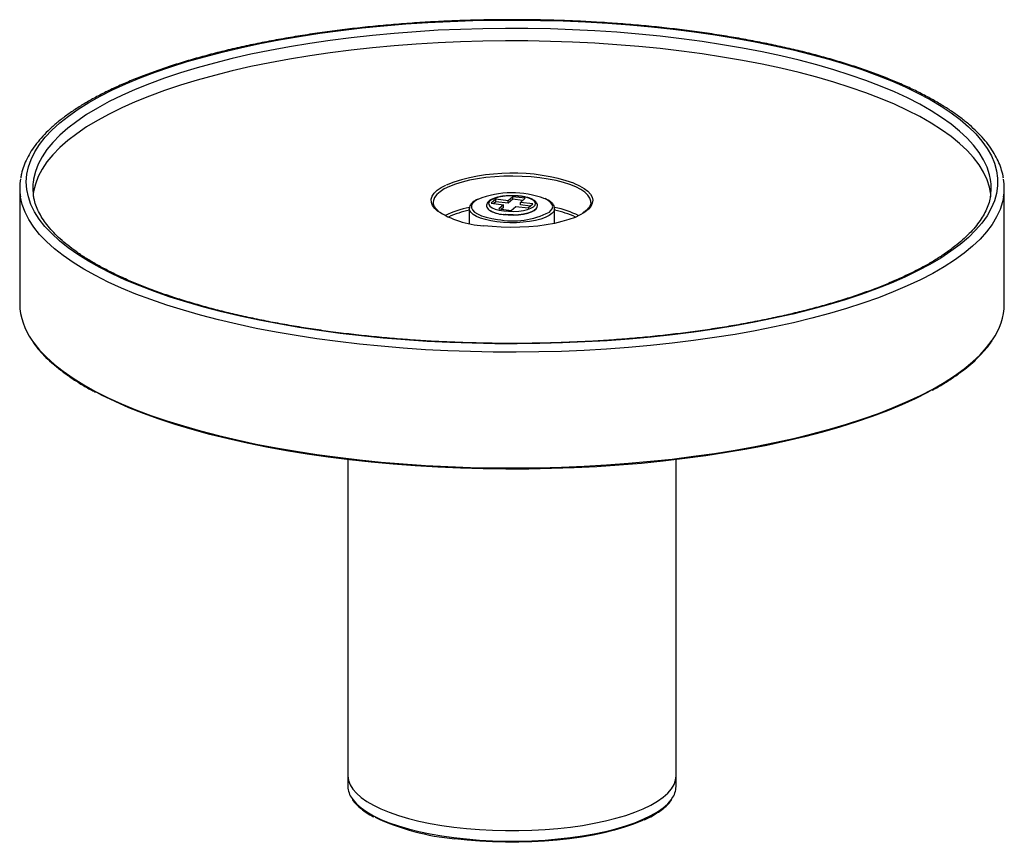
# Paper-space layout '_Dimétrica' of a CAD drawing. Header units: millimetres. Extents: x -75 to 75, y -8 to 117.
import ezdxf

# ---------------------------------------------------------------- set-up
doc = ezdxf.new("R2010")
doc.units = ezdxf.units.MM

psp = doc.layouts.new('_Dimétrica')

# ---------------------------------------------------------------- linework, layer by layer
at = {"color": 7, "linetype": 'Continuous', "lineweight": 25}
for p, q in [((-75, 91.45), (-75, 73.82)), ((0.13, 90.15), (-0.58, 89.53)), ((2, 89.91), (0.13, 90.15)), ((0.13, 89.77), (0.13, 90.15)), ((1.29, 90.21), (1.15, 90.22)), ((75, 73.82), (75, 91.45)), ((-12, 89.28), (-12, 89.25)), ((-2.45, 89.76), (-3.16, 89.14)), ((-3.16, 89.14), (-1.29, 88.9)), ((-2.45, 89.38), (-2.79, 89.09)), ((-0.58, 89.53), (-2.45, 89.76)), ((-2.45, 89.38), (-2.45, 89.76)), ((-0.58, 89.15), (-2.45, 89.38)), ((-1.29, 88.9), (-2, 88.28)), ((-1.29, 88.52), (-1.62, 88.23)), ((-1.29, 88.52), (-1.29, 88.9)), ((0.13, 89.77), (-0.58, 89.15)), ((-0.58, 89.15), (-0.58, 89.53)), ((-0.13, 88.04), (0.58, 88.67)), ((1.62, 89.58), (0.13, 89.77)), ((0.58, 88.67), (2.45, 88.43)), ((1.29, 89.29), (2, 89.91)), ((3.16, 89.05), (1.29, 89.29)), ((1.29, 88.91), (1.29, 89.29)), ((2.79, 88.72), (1.29, 88.91)), ((2.45, 88.43), (3.16, 89.05)), ((12, 89.24), (12, 89.28)), ((-6.5, 88.34), (-6.5, 86.09)), ((-2, 88.28), (-0.13, 88.04)), ((6.5, 86.09), (6.5, 88.34)), ((-25, 50.07), (-25, 0.28)), ((25, 0.28), (25, 50.07))]:
    psp.add_line(p, q, dxfattribs=at)
at = {"color": 7, "linetype": 'Continuous', "lineweight": 25, "flags": 128}
for points in [[(-26.16, 69.32), (-29.36, 69.75), (-32.48, 70.23), (-35.54, 70.76), (-38.52, 71.33), (-41.42, 71.95), (-44.23, 72.62), (-46.94, 73.33), (-49.55, 74.08), (-52.06, 74.86), (-54.45, 75.69), (-56.72, 76.55), (-58.87, 77.45), (-60.89, 78.38), (-62.78, 79.34), (-64.54, 80.33), (-66.15, 81.34), (-67.62, 82.38), (-68.95, 83.44), (-70.12, 84.52), (-71.15, 85.61), (-72.02, 86.72), (-72.73, 87.85), (-73.29, 88.98), (-73.68, 90.12), (-73.92, 91.26), (-74, 92.41), (-73.92, 93.56), (-73.68, 94.7), (-73.27, 95.84), (-72.71, 96.98), (-71.99, 98.1), (-71.12, 99.21), (-70.09, 100.31), (-68.91, 101.38), (-67.58, 102.44), (-66.11, 103.48), (-64.49, 104.49), (-62.73, 105.48), (-60.84, 106.44), (-58.81, 107.37), (-56.66, 108.26), (-54.38, 109.12), (-51.99, 109.95), (-49.48, 110.74), (-46.87, 111.48), (-44.15, 112.19), (-41.34, 112.85), (-38.44, 113.47), (-35.46, 114.05), (-32.4, 114.57), (-29.26, 115.05), (-26.07, 115.48), (-22.82, 115.86), (-19.52, 116.19), (-16.18, 116.47), (-12.8, 116.69), (-9.4, 116.86), (-5.97, 116.98), (-2.53, 117.05), (0.91, 117.06), (4.35, 117.02), (7.78, 116.93), (11.2, 116.78), (14.59, 116.58), (17.95, 116.33), (21.27, 116.02), (24.55, 115.67), (27.77, 115.26), (30.93, 114.8), (34.02, 114.3), (37.04, 113.75), (39.98, 113.15), (42.84, 112.51), (45.6, 111.82), (48.26, 111.09), (50.82, 110.33), (53.27, 109.52), (55.6, 108.67), (57.81, 107.79), (59.9, 106.88), (61.85, 105.94), (63.68, 104.96), (65.36, 103.96), (66.9, 102.93), (68.3, 101.89), (69.55, 100.82), (70.65, 99.73), (71.6, 98.62), (72.39, 97.51), (73.03, 96.38), (73.51, 95.24), (73.82, 94.1), (73.98, 92.95), (73.98, 91.8), (73.82, 90.66), (73.49, 89.52), (73.01, 88.38), (72.37, 87.25), (71.58, 86.13), (70.62, 85.03), (69.52, 83.94), (68.27, 82.87), (66.86, 81.83), (65.31, 80.8), (63.63, 79.8), (61.8, 78.83), (59.84, 77.88), (57.75, 76.97), (55.53, 76.09), (53.2, 75.25), (50.75, 74.44), (48.19, 73.67), (45.52, 72.95), (42.76, 72.26), (39.9, 71.62), (36.96, 71.03), (33.93, 70.48), (30.84, 69.97), (27.68, 69.52), (24.45, 69.11), (21.18, 68.76), (17.85, 68.46), (14.49, 68.21), (11.1, 68.01), (7.69, 67.86), (4.25, 67.77), (0.81, 67.73), (-2.63, 67.74), (-6.07, 67.81), (-9.49, 67.93), (-12.9, 68.11), (-16.27, 68.33), (-19.62, 68.61), (-22.91, 68.94), (-26.16, 69.32)], [(72.95, 90.51), (72.74, 91.61), (72.37, 92.74), (71.85, 93.87), (71.16, 94.99), (70.32, 96.1), (69.33, 97.19), (68.18, 98.26), (66.88, 99.32), (65.44, 100.35), (63.85, 101.36), (62.12, 102.35), (60.26, 103.3), (58.26, 104.23), (56.13, 105.12), (53.88, 105.98), (51.51, 106.81), (49.03, 107.59), (46.44, 108.34), (43.75, 109.05), (40.97, 109.71), (38.09, 110.33), (35.13, 110.9), (32.09, 111.42), (28.98, 111.9), (25.81, 112.33), (22.58, 112.71), (19.3, 113.03), (15.98, 113.31), (12.62, 113.53), (9.24, 113.7), (5.84, 113.82), (2.42, 113.89), (-1, 113.9), (-4.42, 113.86), (-7.83, 113.76), (-11.23, 113.61), (-14.6, 113.41), (-17.93, 113.15), (-21.23, 112.85), (-24.48, 112.49), (-27.68, 112.08), (-30.81, 111.63), (-33.88, 111.12), (-36.87, 110.57), (-39.79, 109.97), (-42.61, 109.32), (-45.34, 108.64), (-47.98, 107.91), (-50.5, 107.14), (-52.92, 106.33), (-55.22, 105.48), (-57.39, 104.6), (-59.44, 103.69), (-61.37, 102.75), (-63.15, 101.77), (-64.8, 100.77), (-66.3, 99.75), (-67.66, 98.7), (-68.87, 97.63), (-69.93, 96.55), (-70.84, 95.45), (-71.58, 94.34), (-72.18, 93.21), (-72.61, 92.08), (-72.88, 90.94), (-72.95, 90.51)], [(10.96, 87.71), (10.41, 87.38), (9.6, 87), (8.66, 86.66), (7.61, 86.35), (6.46, 86.08), (5.22, 85.85), (3.92, 85.68), (2.56, 85.56), (1.17, 85.49), (-0.23, 85.47), (-1.63, 85.5), (-3.01, 85.59), (-4.35, 85.73)], [(-1.34, 87.44), (-0.58, 87.37), (0.22, 87.36), (1, 87.4), (1.74, 87.5), (2.41, 87.64), (2.97, 87.83), (3.39, 88.05), (3.68, 88.3), (3.77, 88.46)], [(63.82, 60.6), (63.32, 60.33), (61.41, 59.36), (59.37, 58.43), (57.19, 57.52), (54.89, 56.65), (52.48, 55.82), (49.95, 55.02), (47.31, 54.27), (44.57, 53.56), (41.73, 52.89), (38.8, 52.26), (35.79, 51.68), (32.7, 51.15), (29.54, 50.67), (26.32, 50.24), (23.04, 49.85), (19.71, 49.52), (16.33, 49.24), (12.92, 49.01), (9.49, 48.84), (6.03, 48.72), (2.56, 48.65), (-0.92, 48.64), (-4.39, 48.68), (-7.86, 48.78), (-11.31, 48.93), (-14.73, 49.13), (-18.12, 49.38), (-21.47, 49.69), (-24.78, 50.05), (-28.03, 50.46), (-31.22, 50.92), (-34.34, 51.43), (-37.39, 51.98), (-40.36, 52.59), (-43.24, 53.24), (-46.03, 53.93), (-48.72, 54.66), (-51.3, 55.44), (-53.77, 56.25), (-56.12, 57.11), (-58.36, 57.99), (-60.46, 58.92), (-62.44, 59.87), (-63.24, 60.29)], [(-25, 1.89), (-25, 1.88), (-24.92, 1.21), (-24.67, 0.54), (-24.27, -0.12), (-23.7, -0.76), (-22.99, -1.39), (-22.12, -2), (-21.11, -2.58), (-19.97, -3.13), (-18.69, -3.65), (-17.3, -4.13), (-15.79, -4.58), (-14.18, -4.98), (-12.48, -5.34), (-10.69, -5.65), (-8.84, -5.91)], [(-25, 1.89), (-25, 1.88), (-24.92, 1.21), (-24.67, 0.54), (-24.27, -0.12), (-23.7, -0.76), (-22.99, -1.39), (-22.12, -2), (-21.11, -2.58), (-19.97, -3.13), (-18.69, -3.65), (-17.3, -4.13), (-15.79, -4.58), (-14.18, -4.98), (-12.48, -5.34), (-10.69, -5.65), (-8.84, -5.91)], [(-8.84, -5.91), (-6.93, -6.12), (-4.97, -6.28), (-2.99, -6.39), (-0.98, -6.44), (1.03, -6.44), (3.04, -6.39), (5.03, -6.28), (6.98, -6.12), (8.89, -5.9), (10.74, -5.64), (12.52, -5.33), (14.22, -4.97), (15.83, -4.56), (17.34, -4.12), (18.73, -3.63), (20, -3.11), (21.14, -2.56), (22.15, -1.98), (23.01, -1.37), (23.72, -0.74), (24.28, -0.1), (24.68, 0.56), (24.92, 1.22), (25, 1.89)], [(-8.84, -5.91), (-6.93, -6.12), (-4.97, -6.28), (-2.99, -6.39), (-0.98, -6.44), (1.03, -6.44), (3.04, -6.39), (5.03, -6.28), (6.98, -6.12), (8.89, -5.9), (10.74, -5.64), (12.52, -5.33), (14.22, -4.97), (15.83, -4.56), (17.34, -4.12), (18.73, -3.63), (20, -3.11), (21.14, -2.56), (22.15, -1.98), (23.01, -1.37), (23.72, -0.74), (24.28, -0.1), (24.68, 0.56), (24.92, 1.22), (25, 1.89)], [(20.04, -4.81), (19.76, -4.94), (18.51, -5.45), (17.13, -5.93), (15.64, -6.37), (14.05, -6.77), (12.37, -7.13), (10.61, -7.43), (8.78, -7.7), (6.9, -7.91), (4.97, -8.07), (3, -8.17), (1.02, -8.23), (-0.97, -8.23), (-2.95, -8.17), (-4.91, -8.07), (-6.85, -7.91), (-8.73, -7.7)]]:
    psp.add_lwpolyline(points, dxfattribs=at)
at = {"color": 8, "linetype": 'Continuous', "lineweight": 25, "flags": 128}
for points in [[(72.89, 92.76), (72.74, 93.5), (72.37, 94.63), (71.85, 95.76), (71.16, 96.88), (70.32, 97.98), (69.33, 99.07), (68.18, 100.15), (66.88, 101.2), (65.44, 102.24), (63.85, 103.25), (62.12, 104.23), (60.26, 105.19), (58.26, 106.12), (56.13, 107.01), (53.88, 107.87), (51.51, 108.69), (49.03, 109.48), (46.44, 110.23), (43.75, 110.93), (40.97, 111.59), (38.09, 112.21), (35.13, 112.78), (32.09, 113.31), (28.98, 113.79), (25.81, 114.21), (22.58, 114.59), (19.3, 114.92), (15.98, 115.2), (12.62, 115.42), (9.24, 115.59), (5.84, 115.71), (2.42, 115.77), (-1, 115.78), (-4.42, 115.74), (-7.83, 115.65), (-11.23, 115.5), (-14.6, 115.29), (-17.93, 115.04), (-21.23, 114.73), (-24.48, 114.38), (-27.68, 113.97), (-30.81, 113.51), (-33.88, 113.01), (-36.87, 112.45), (-39.79, 111.85), (-42.61, 111.21), (-45.34, 110.52), (-47.98, 109.79), (-50.5, 109.02), (-52.92, 108.21), (-55.22, 107.37), (-57.39, 106.49), (-59.44, 105.58), (-61.37, 104.63), (-63.15, 103.66), (-64.8, 102.66), (-66.3, 101.63), (-67.66, 100.59), (-68.87, 99.52), (-69.93, 98.43), (-70.84, 97.33), (-71.58, 96.22), (-72.18, 95.1), (-72.61, 93.97), (-72.88, 92.83), (-72.9, 92.7)], [(12, 89.28), (11.99, 89.47), (11.84, 89.93), (11.54, 90.38), (11.08, 90.82), (10.47, 91.24), (9.71, 91.63), (8.83, 91.99), (7.83, 92.32), (6.72, 92.6), (5.52, 92.84), (4.24, 93.03), (2.91, 93.16), (1.54, 93.25), (0.15, 93.28), (-1.25, 93.26), (-2.62, 93.19), (-3.97, 93.06), (-5.25, 92.88), (-6.47, 92.65), (-7.6, 92.38), (-8.63, 92.06), (-9.54, 91.71), (-10.32, 91.33), (-10.96, 90.91), (-11.45, 90.48), (-11.79, 90.03), (-11.97, 89.57), (-12, 89.28)], [(-11.39, 88.02), (-11.77, 88.37), (-12.1, 88.83), (-12.27, 89.29), (-12.29, 89.76), (-12.14, 90.23), (-11.84, 90.68), (-11.38, 91.13), (-10.77, 91.55), (-10.06, 91.93)], [(9.43, 92.2), (9.44, 92.19), (10.28, 91.82), (10.98, 91.41), (11.54, 90.98), (11.95, 90.54), (12.21, 90.07), (12.3, 89.61), (12.23, 89.14), (12.01, 88.68), (11.63, 88.23), (11.09, 87.79), (10.96, 87.71)], [(-26.52, 68.07), (-29.73, 68.5), (-32.88, 68.98), (-35.95, 69.51), (-38.96, 70.09), (-41.87, 70.71), (-44.7, 71.38), (-47.44, 72.09), (-50.07, 72.84), (-52.59, 73.63), (-55.01, 74.46), (-57.3, 75.32), (-59.48, 76.22), (-61.52, 77.15), (-63.44, 78.12), (-65.22, 79.11), (-66.86, 80.13), (-68.36, 81.17), (-69.71, 82.23), (-70.91, 83.31), (-71.97, 84.41), (-72.86, 85.53), (-73.61, 86.66), (-74.19, 87.79), (-74.62, 88.94), (-74.89, 90.09), (-74.89, 90.12)], [(74.89, 90.07), (74.73, 89.35), (74.36, 88.2), (73.83, 87.06), (73.15, 85.93), (72.3, 84.81), (71.31, 83.7), (70.16, 82.61), (68.86, 81.54), (67.41, 80.49), (65.82, 79.47), (64.09, 78.47), (62.22, 77.49), (60.22, 76.55), (58.09, 75.64), (55.84, 74.76), (53.47, 73.92), (50.98, 73.12), (48.39, 72.35), (45.69, 71.63), (42.89, 70.94), (40.01, 70.31), (37.03, 69.71), (33.98, 69.17), (30.86, 68.67), (27.67, 68.22), (24.42, 67.81), (21.12, 67.46), (17.77, 67.16), (14.39, 66.92), (10.97, 66.72), (7.53, 66.58), (4.08, 66.49), (0.62, 66.45), (-2.85, 66.47), (-6.31, 66.54), (-9.75, 66.66), (-13.17, 66.84), (-16.57, 67.07), (-19.93, 67.35), (-23.25, 67.68), (-26.52, 68.07)], [(1.15, 90.22), (0.9, 90.25), (0.13, 90.29), (-0.64, 90.27), (-1.38, 90.19), (-2.06, 90.07), (-2.64, 89.9), (-3.1, 89.69), (-3.41, 89.46), (-3.56, 89.2), (-3.55, 88.95), (-3.37, 88.69), (-3.03, 88.46), (-2.55, 88.26), (-1.95, 88.1), (-1.26, 87.98)], [(-1.26, 87.98), (-0.52, 87.92), (0.26, 87.91), (1.02, 87.95), (1.73, 88.05), (2.36, 88.2), (2.89, 88.39), (3.27, 88.61), (3.51, 88.86), (3.58, 89.12), (3.48, 89.37), (3.22, 89.62), (2.81, 89.83), (2.27, 90.02), (1.62, 90.16), (1.29, 90.21)], [(-5.2, 89.75), (-5.24, 89.73), (-5.71, 89.43), (-6.02, 89.12), (-6.18, 88.79), (-6.18, 88.46), (-6.02, 88.13), (-5.7, 87.81), (-5.24, 87.52), (-4.64, 87.25), (-3.92, 87.02), (-3.09, 86.83), (-2.19, 86.69)], [(3.8, 88.59), (3.8, 88.56), (3.68, 88.3), (3.39, 88.05), (2.97, 87.83), (2.41, 87.64), (1.74, 87.5), (1, 87.4), (0.22, 87.36), (-0.58, 87.37), (-1.34, 87.44)], [(5.69, 87.8), (5.88, 87.97), (6.12, 88.29), (6.2, 88.63), (6.12, 88.96), (5.88, 89.28), (5.49, 89.59), (4.99, 89.85)], [(-2.3, 86.31), (-3.22, 86.46), (-4.06, 86.65), (-4.81, 86.88), (-5.43, 87.15), (-5.92, 87.45), (-6.27, 87.77), (-6.46, 88.1), (-6.5, 88.37)], [(6.5, 88.32), (6.49, 88.24), (6.36, 87.9), (6.08, 87.58), (5.65, 87.27), (5.07, 86.99), (4.37, 86.74), (3.57, 86.53), (2.67, 86.37), (1.71, 86.25), (0.71, 86.19), (-0.31, 86.18), (-1.32, 86.22), (-2.3, 86.31)], [(-73.13, 68.28), (-72.86, 67.9), (-71.97, 66.78), (-70.91, 65.68), (-69.71, 64.6), (-68.36, 63.54), (-66.86, 62.49), (-65.22, 61.48), (-63.44, 60.49), (-61.52, 59.52), (-59.48, 58.59), (-57.3, 57.69), (-55.01, 56.83), (-52.59, 56), (-50.07, 55.21), (-47.44, 54.46), (-44.7, 53.75), (-41.87, 53.08), (-38.96, 52.46), (-35.95, 51.88), (-32.88, 51.35), (-29.73, 50.87), (-26.52, 50.44), (-23.25, 50.05), (-19.93, 49.72), (-16.57, 49.44), (-13.17, 49.21), (-9.75, 49.03), (-6.31, 48.91), (-2.85, 48.84), (0.62, 48.82), (4.08, 48.86), (7.53, 48.95), (10.97, 49.09), (14.39, 49.29), (17.77, 49.53), (21.12, 49.83), (24.42, 50.18), (27.67, 50.59), (30.86, 51.04), (33.98, 51.54), (37.03, 52.08), (40.01, 52.68), (42.89, 53.31), (45.69, 54), (48.39, 54.72), (50.98, 55.49), (53.47, 56.29), (55.84, 57.13), (58.09, 58.01), (60.22, 58.92), (62.22, 59.86), (64.09, 60.84), (65.82, 61.84), (67.41, 62.86), (68.86, 63.91), (70.16, 64.98), (71.31, 66.07), (72.3, 67.18), (73.15, 68.3), (73.18, 68.35)], [(-24.37, -1.57), (-24.27, -1.72), (-23.7, -2.36), (-22.99, -2.99), (-22.12, -3.6), (-21.11, -4.18), (-19.97, -4.73), (-18.69, -5.25), (-17.3, -5.73), (-15.79, -6.18), (-14.18, -6.58), (-12.48, -6.94), (-10.69, -7.25), (-8.84, -7.51)], [(-8.84, -7.51), (-6.93, -7.72), (-4.97, -7.88), (-2.99, -7.99), (-0.98, -8.04), (1.03, -8.04), (3.04, -7.99), (5.03, -7.88), (6.98, -7.72), (8.89, -7.51), (10.74, -7.24), (12.52, -6.93), (14.22, -6.57), (15.83, -6.17), (17.34, -5.72), (18.73, -5.24), (20, -4.72), (21.14, -4.16), (22.15, -3.58), (23.01, -2.97), (23.72, -2.35), (24.28, -1.7), (24.37, -1.57)]]:
    psp.add_lwpolyline(points, dxfattribs=at)
at = {"color": 7, "linetype": 'Continuous', "lineweight": 25}
for centre, radius, start, end in [((0.07, 64.72), 29.03, 71.1868, 110.41), ((-66.6, 91.45), 8.4, 170.3884, 189.1472), ((-64.83, 91.45), 8.17, 171.231, 189.6516), ((64.83, 91.45), 8.17, 350.3274, 9.2134), ((66.6, 91.45), 8.4, 350.525, 9.3142), ((0.03, 76.51), 14.23, 69.614, 111.543), ((-3.57, 100.1), 14.39, 237.082, 266.9119), ((-3.51, 73.73), 14.67, 101.7567, 114.8944), ((-1.01, 92.25), 4.82, 239.8406, 266.0252), ((0.12, 98.81), 12.34, 259.2083, 296.8256), ((3.55, 73.86), 14.54, 65.0458, 78.3031), ((-65.21, 74.03), 9.79, 181.2407, 215.9789), ((65.28, 74.01), 9.72, 324.3912, 358.8664), ((-21.78, 0.34), 3.22, 180.9668, 216.349), ((21.71, 0.36), 3.29, 323.972, 358.6149), ((-5.18, 29.36), 37.23, 245.1072, 264.5284)]:
    psp.add_arc(centre, radius, start, end, dxfattribs=at)
at = {"color": 8, "linetype": 'Continuous', "lineweight": 25}
for centre, radius, start, end in [((-3.8, 74.44), 14.32, 100.9527, 116.4172), ((-1.03, 92.14), 4.71, 238.7408, 266.2273), ((3.75, 74.28), 14.48, 63.6704, 78.9515)]:
    psp.add_arc(centre, radius, start, end, dxfattribs=at)
at = {"color": 7, "linetype": 'Continuous', "lineweight": 25}
for points, knots in [([(74.86, 92.95), (74.85, 93.08), (74.78, 93.58), (74.52, 94.47), (74.08, 95.6), (73.49, 96.73), (72.76, 97.84), (71.88, 98.94), (70.86, 100.03), (69.7, 101.1), (68.41, 102.15), (66.98, 103.17), (65.42, 104.17), (63.74, 105.14), (61.94, 106.08), (60.02, 107), (57.98, 107.87), (55.84, 108.72), (53.59, 109.53), (51.24, 110.31), (48.79, 111.05), (46.25, 111.75), (43.62, 112.42), (40.91, 113.04), (38.13, 113.62), (35.27, 114.16), (32.34, 114.66), (29.35, 115.12), (26.3, 115.52), (23.21, 115.89), (20.07, 116.21), (16.89, 116.48), (13.68, 116.7), (10.44, 116.88), (7.19, 117.01), (3.92, 117.09), (0.64, 117.13), (-2.64, 117.11), (-5.91, 117.05), (-9.17, 116.94), (-12.42, 116.78), (-15.64, 116.57), (-18.83, 116.32), (-21.98, 116.02), (-25.09, 115.67), (-28.16, 115.28), (-31.17, 114.84), (-34.12, 114.36), (-37.01, 113.84), (-39.83, 113.27), (-42.57, 112.67), (-45.23, 112.02), (-47.8, 111.33), (-50.28, 110.61), (-52.67, 109.85), (-54.96, 109.05), (-57.14, 108.22), (-59.22, 107.35), (-61.18, 106.45), (-63.03, 105.53), (-64.76, 104.57), (-66.37, 103.58), (-67.85, 102.57), (-69.2, 101.53), (-70.42, 100.46), (-71.5, 99.37), (-72.45, 98.26), (-73.25, 97.13), (-73.9, 95.98), (-74.4, 94.83), (-74.72, 93.83), (-74.82, 93.22), (-74.85, 93)], [0, 0, 0, 0, 0.0044231, 0.0182918, 0.0322585, 0.0463667, 0.0606304, 0.0750365, 0.0895553, 0.1041515, 0.1187932, 0.1334559, 0.1481218, 0.16278, 0.177426, 0.1920581, 0.2066761, 0.2212805, 0.2358724, 0.2504529, 0.2650232, 0.2795846, 0.2941379, 0.3086844, 0.3232247, 0.3377597, 0.3522901, 0.3668165, 0.3813394, 0.3958594, 0.4103768, 0.4248922, 0.4394058, 0.4539181, 0.4684293, 0.4829397, 0.4974497, 0.5119595, 0.5264694, 0.5409795, 0.5554903, 0.5700019, 0.5845147, 0.599029, 0.6135452, 0.6280635, 0.6425845, 0.6571086, 0.6716363, 0.6861681, 0.7007046, 0.7152466, 0.7297948, 0.7443501, 0.7589136, 0.7734862, 0.7880692, 0.8026638, 0.8172714, 0.8318931, 0.8465299, 0.8611819, 0.8758484, 0.8905263, 0.9052083, 0.9198783, 0.9345145, 0.9490866, 0.9635578, 0.9778923, 0.9920675, 1, 1, 1, 1]), ([(-26.04, 69.37), (-26.57, 69.44), (-28.11, 69.64), (-30.62, 70), (-33.54, 70.47), (-36.39, 70.98), (-39.17, 71.54), (-41.88, 72.13), (-44.5, 72.76), (-47.03, 73.43), (-49.46, 74.14), (-51.8, 74.88), (-54.04, 75.65), (-56.17, 76.45), (-58.18, 77.29), (-60.08, 78.14), (-61.86, 79.03), (-63.51, 79.93), (-65.04, 80.85), (-66.44, 81.79), (-67.71, 82.75), (-68.84, 83.71), (-69.83, 84.68), (-70.7, 85.66), (-71.42, 86.64), (-72.01, 87.63), (-72.46, 88.61), (-72.76, 89.48), (-72.85, 90.02), (-72.88, 90.23)], [0, 0, 0, 0, 0.020184, 0.05853, 0.096871, 0.135203, 0.173522, 0.211829, 0.250121, 0.288396, 0.326652, 0.364885, 0.403094, 0.441275, 0.479424, 0.517538, 0.555614, 0.59365, 0.631643, 0.669596, 0.707515, 0.745413, 0.78331, 0.82124, 0.859262, 0.897465, 0.935972, 0.974926, 1, 1, 1, 1]), ([(72.89, 90.23), (72.83, 89.91), (72.7, 89.26), (72.32, 88.27), (71.81, 87.26), (71.15, 86.26), (70.36, 85.26), (69.44, 84.28), (68.38, 83.31), (67.19, 82.35), (65.87, 81.4), (64.42, 80.46), (62.84, 79.55), (61.14, 78.66), (59.31, 77.79), (57.37, 76.94), (55.31, 76.12), (53.14, 75.33), (50.86, 74.57), (48.48, 73.85), (46.01, 73.16), (43.44, 72.5), (40.79, 71.89), (38.05, 71.31), (35.25, 70.77), (32.37, 70.27), (29.42, 69.82), (26.42, 69.41), (23.36, 69.05), (20.26, 68.72), (17.12, 68.45), (13.94, 68.22), (10.74, 68.04), (7.51, 67.91), (4.27, 67.82), (1.03, 67.78), (-2.23, 67.79), (-5.47, 67.85), (-8.71, 67.95), (-11.93, 68.1), (-15.12, 68.3), (-18.28, 68.55), (-21.41, 68.84), (-23.99, 69.12), (-25.52, 69.31), (-26.04, 69.37)], [0, 0, 0, 0, 0.023069, 0.047609, 0.071773, 0.095603, 0.11919, 0.142621, 0.165964, 0.189266, 0.212558, 0.235853, 0.259164, 0.282496, 0.305852, 0.329231, 0.352634, 0.376059, 0.399502, 0.422963, 0.446439, 0.469929, 0.493432, 0.516944, 0.540466, 0.563996, 0.587533, 0.611075, 0.634623, 0.658176, 0.681732, 0.705291, 0.728853, 0.752417, 0.775982, 0.799548, 0.823115, 0.846682, 0.870248, 0.893813, 0.917376, 0.940938, 0.964497, 0.988053, 1, 1, 1, 1]), ([(1.3, 90.23), (1.18, 90.24), (0.82, 90.28), (0.21, 90.31), (-0.53, 90.3), (-1.26, 90.24), (-1.93, 90.13), (-2.54, 89.98), (-3.06, 89.78), (-3.46, 89.55), (-3.73, 89.29), (-3.88, 89), (-3.89, 88.67), (-3.76, 88.38), (-3.59, 88.18), (-3.43, 88.09), (-3.39, 88.06)], [0, 0, 0, 0, 0.043235, 0.125705, 0.208139, 0.290619, 0.373314, 0.456506, 0.540646, 0.626522, 0.70351, 0.770234, 0.834709, 0.9018, 0.971, 1, 1, 1, 1]), ([(3.81, 88.55), (3.84, 88.61), (3.9, 88.78), (3.85, 89.07), (3.67, 89.35), (3.39, 89.6), (2.98, 89.82), (2.45, 90.01), (1.87, 90.14), (1.47, 90.2), (1.3, 90.23)], [0, 0, 0, 0, 0.0784029, 0.2006231, 0.3179243, 0.4461543, 0.5925258, 0.7432698, 0.8913157, 1, 1, 1, 1]), ([(-11.2, 87.97), (-11.32, 88.08), (-11.6, 88.32), (-11.85, 88.68), (-11.98, 88.99), (-11.98, 89.18), (-11.98, 89.26)], [0, 0, 0, 0, 0.250371, 0.533622, 0.820209, 1, 1, 1, 1]), ([(-5.39, 89.69), (-5.44, 89.67), (-5.69, 89.55), (-6.02, 89.3), (-6.32, 88.96), (-6.48, 88.64), (-6.48, 88.44), (-6.48, 88.38)], [0, 0, 0, 0, 0.0721277, 0.3542567, 0.639412, 0.8729786, 1, 1, 1, 1]), ([(6.48, 88.31), (6.49, 88.39), (6.49, 88.6), (6.35, 88.92), (6.08, 89.25), (5.7, 89.55), (5.35, 89.72), (5.19, 89.8)], [0, 0, 0, 0, 0.131416, 0.338631, 0.552605, 0.785624, 1, 1, 1, 1]), ([(11.99, 89.25), (11.99, 89.23), (12.01, 89.07), (11.91, 88.8), (11.67, 88.42), (11.32, 88.05), (10.97, 87.8), (10.8, 87.68)], [0, 0, 0, 0, 0.050967, 0.313921, 0.538966, 0.777545, 1, 1, 1, 1]), ([(0.18, 87.38), (0.04, 87.38), (-0.33, 87.37), (-0.73, 87.39), (-0.97, 87.42), (-0.99, 87.42)], [0, 0, 0, 0, 0.354107, 0.963972, 1, 1, 1, 1]), ([(-73.07, 68.13), (-73, 68.02), (-72.69, 67.54), (-72.01, 66.71), (-71.02, 65.65), (-69.89, 64.61), (-68.62, 63.59), (-67.23, 62.58), (-65.69, 61.6), (-64.42, 60.85), (-63.63, 60.44), (-63.43, 60.34)], [0, 0, 0, 0, 0.041726, 0.171864, 0.302305, 0.432943, 0.56369, 0.694484, 0.825279, 0.95605, 1, 1, 1, 1]), ([(64.03, 60.66), (64.19, 60.75), (64.93, 61.15), (66.14, 61.88), (67.64, 62.86), (69, 63.87), (70.22, 64.9), (71.32, 65.95), (72.27, 67.02), (72.87, 67.77), (73.11, 68.17), (73.13, 68.21)], [0, 0, 0, 0, 0.0371561, 0.1728152, 0.3085161, 0.4442537, 0.580015, 0.7157666, 0.8514568, 0.987012, 1, 1, 1, 1]), ([(-24.32, -1.71), (-24.2, -1.89), (-23.92, -2.27), (-23.33, -2.85), (-22.57, -3.45), (-21.81, -3.95), (-21.26, -4.24), (-21.05, -4.36)], [0, 0, 0, 0, 0.17969, 0.405112, 0.632437, 0.860459, 1, 1, 1, 1]), ([(20.16, -4.8), (20.31, -4.73), (20.85, -4.49), (21.64, -4.05), (22.55, -3.47), (23.31, -2.87), (23.91, -2.29), (24.19, -1.89), (24.32, -1.72)], [0, 0, 0, 0, 0.076537, 0.2683325, 0.4604458, 0.6528618, 0.8454022, 1, 1, 1, 1])]:
    psp.add_open_spline(points, degree=3, knots=knots, dxfattribs=at)

doc.saveas('drawing.dxf')
